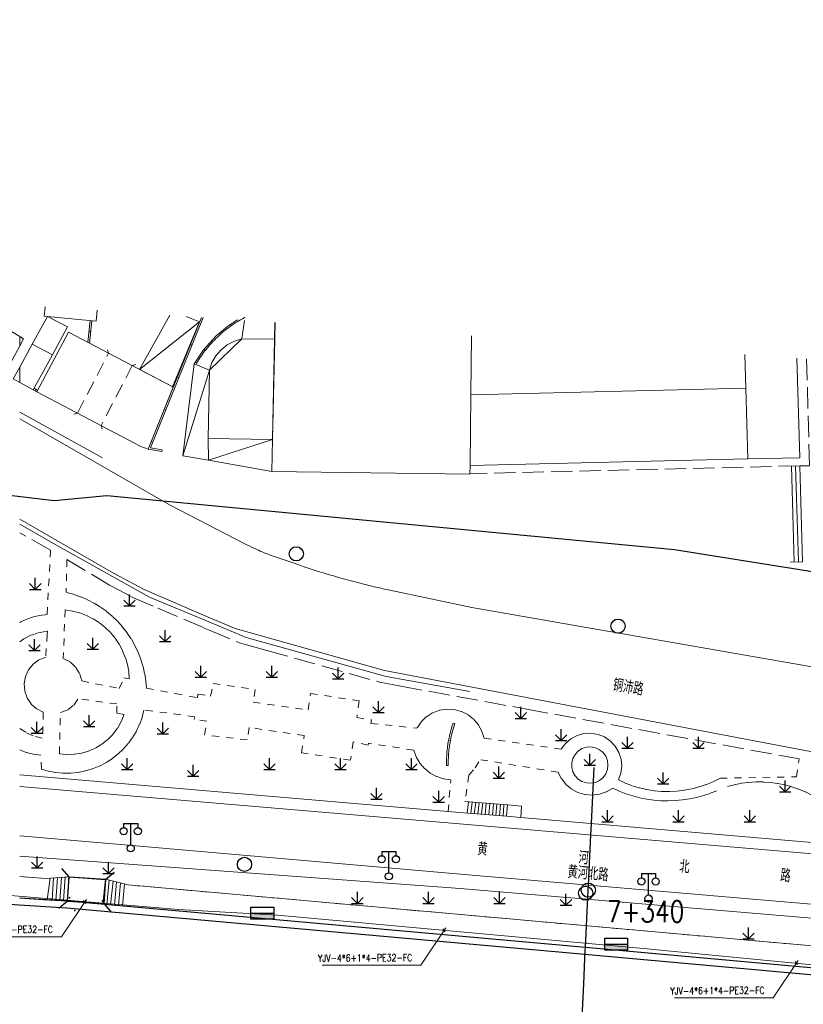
# Model space of a CAD drawing. Extents: x 39508475 to 39522402, y 3783947 to 3795549.
# Tile 140 of 256: x 39516250 to 39516360, y 3794000 to 3794138. Entities that reach past the tile are written whole.
import ezdxf
from ezdxf.enums import TextEntityAlignment as Align

# ---------------------------------------------------------------- set-up
doc = ezdxf.new("R2010")
doc.units = 0
doc.header["$PDSIZE"] = 0.2
for name, pattern in [('X0', [4, 3, -1]), ('X5', [3, 2, -1]), ('X6', [2, 1, -1])]:
    doc.linetypes.add(name, pattern=pattern)
doc.layers.get('0').update_dxf_attribs({"linetype": 'CONTINUOUS'})
doc.layers.add('ASSIST', color=7, linetype='CONTINUOUS', plot=False)
for name, color, linetype in [('DLSS', 4, 'CONTINUOUS'), ('JCDL_DMX_F', 30, 'CONTINUOUS'), ('JCDL_JMDD_F', 231, 'CONTINUOUS'), ('JCDL_JMDX_F', 231, 'CONTINUOUS'), ('JCDL_JT_ZJ', 100, 'CONTINUOUS'), ('JCDL_JTD_F', 100, 'CONTINUOUS'), ('JMD', 6, 'CONTINUOUS'), ('SXSS', 5, 'CONTINUOUS'), ('ZBTZ', 3, 'CONTINUOUS'), ('zdh', 7, 'CONTINUOUS'), ('拆迁面积', 10, 'CONTINUOUS'), ('断面线', 2, 'CONTINUOUS')]:
    doc.layers.add(name, color=color, linetype=linetype)
for name, color, linetype, lineweight in [('JCDL_JMDX', 1, 'CONTINUOUS', 0), ('JCDL_ZBX', 3, 'CONTINUOUS', 0), ('JCDL_ZBX_F', 7, 'CONTINUOUS', 0), ('TEXTL_ZJ', 7, 'CONTINUOUS', 0), ('道路照明-管道', 40, 'CONTINUOUS', 18)]:
    doc.layers.add(name, color=color, linetype=linetype, lineweight=lineweight)
doc.styles.add('HZ', font='rs', dxfattribs={"width": 0.8, "bigfont": 'hztxt'})
doc.linetypes.add('FENCELINE2', pattern='A,6.35,-2.54,[132,ltypeshp.shx,S=2.54,R=0,X=-2.54,Y=0],-2.54,25.4', length=36.83)
doc.linetypes.add('X35', pattern='A,2,[150,AAA.SHX,S=1,R=0,X=0,Y=1],2,[177,AAA.SHX,S=1,R=0,X=0,Y=0.8],1e-09', length=4)
doc.linetypes.add('X49', pattern='A,0,[5,symbolt.shx,S=1,R=0,X=0,Y=0],-10', length=10)
doc.linetypes.add('X67', pattern='A,1,[150,symbolx.shx,S=1,R=0,X=0,Y=1],2,[153,symbolx.shx,S=1,R=0,X=0,Y=0.8],2,[145,symbolx.shx,S=1,R=0,X=0,Y=0],0,[150,symbolx.shx,S=1,R=0,X=0,Y=1],2,[153,symbolx.shx,S=1,R=0,X=0,Y=0.8],2,[150,symbolx.shx,S=1,R=0,X=0,Y=1],0.5,-0.5,[146,symbolx.shx,S=1,R=0,X=0,Y=0],-0.5,0.5,[153,symbolx.shx,S=1,R=0,X=0,Y=0.8],1', length=12)
doc.linetypes.add('ZIGZAG', pattern='A,0.00254,-5.08,[131,ltypeshp.shx,S=5.08,R=0,X=-5.08,Y=0],-10.16,[131,ltypeshp.shx,S=5.08,R=180,X=5.08,Y=0],-5.08', length=20.32254)

# ---------------------------------------------------------------- blocks, each defined once
blk = doc.blocks.new('5820000')
at = {"color": 0, "linetype": 'Continuous'}
blk.add_circle((0, 0), 1, dxfattribs=at)
blk = doc.blocks.new('9530003')
at = {"color": 0}
for p, q in [((0, 0), (0, 1.6)), ((-0.8, 0), (0.8, 0))]:
    blk.add_line(p, q, dxfattribs=at)
at = {"color": 0, "linetype": 'Continuous'}
for points in [[(0, 0), (-0.8, 0.8)], [(0, 0), (0.8, 0.8)]]:
    blk.add_lwpolyline(points, dxfattribs=at)
blk = doc.blocks.new('3521000')
at = {"color": 0}
for p, q in [((-1, 3.5), (1, 3.5)), ((0, 0.5), (0, 3.5))]:
    blk.add_line(p, q, dxfattribs=at)
at = {"color": 0, "linetype": 'Continuous', "flags": 128}
for points in [[(-1, 3.5), (-1, 2.9)], [(1, 3.5), (1, 2.9)]]:
    blk.add_lwpolyline(points, dxfattribs=at)
at = {"color": 0}
for centre in [(-1, 2.4), (1, 2.4), (0, 0)]:
    blk.add_circle(centre, 0.5, dxfattribs=at)
blk = doc.blocks.new('控制箱')
at = {"layer": '拆迁面积', "ltscale": 0.1}
blk.add_hatch(color=3, dxfattribs=at).paths.add_polyline_path([(39516847.8, 3790949.3), (39516847.8, 3790957.8), (39516815.7, 3790957.8), (39516815.7, 3790949.3)])
at = {"layer": '拆迁面积', "color": 3, "ltscale": 0.1}
blk.add_line((39516815.7, 3790957.8), (39516847.8, 3790957.8), dxfattribs=at)
blk.add_lwpolyline([(39516815.7, 3790966.3), (39516847.8, 3790966.3), (39516847.8, 3790949.3), (39516815.7, 3790949.3)], close=True, dxfattribs=at)

msp = doc.modelspace()

# ---------------------------------------------------------------- linework, layer by layer
at = {"linetype": 'Continuous', "flags": 128}
msp.add_lwpolyline([(39515581.71128, 3794138.44725), (39515608.5633, 3794132.0541), (39515624.18878, 3794132.70418), (39515663.58201, 3794124.34494), (39515740.33168, 3794111.60509), (39515847.91239, 3794096.93081), (39515860.36815, 3794099.11886), (39515941.3925, 3794093.73628), (39516021.36458, 3794088.37021), (39516061.28266, 3794085.73434), (39516141.43614, 3794080.4954), (39516181.64563, 3794077.73229), (39516221.74983, 3794074.77025), (39516254.8323, 3794070.85415), (39516262.23812, 3794071.55435), (39516342.04453, 3794063.96939), (39516394.30789, 3794055.60703)], dxfattribs=at)
at = {"layer": 'ASSIST', "linetype": 'Continuous', "flags": 128}
msp.add_lwpolyline([(39516256.718, 3794014.518), (39516256.95599, 3794017.908), (39516262.05091, 3794017.55031), (39516261.81292, 3794014.16031)], close=True, dxfattribs=at)
at = {"layer": 'DLSS', "linetype": 'Continuous'}
for p, q in [((39516256.95599, 3794017.908), (39516255.90663, 3794019.11583)), ((39516262.05091, 3794017.55031), (39516263.25874, 3794018.59967)), ((39516256.95599, 3794017.908), (39516262.05091, 3794017.55031)), ((39516256.718, 3794014.518), (39516255.51017, 3794013.46864)), ((39516256.718, 3794014.518), (39516261.81292, 3794014.16031)), ((39516261.81292, 3794014.16031), (39516262.86228, 3794012.95248))]:
    msp.add_line(p, q, dxfattribs=at)
at = {"layer": 'DLSS', "linetype": 'X5'}
for p, q in [((39516256.718, 3794014.518), (39516256.95599, 3794017.908)), ((39516262.05091, 3794017.55031), (39516261.81292, 3794014.16031))]:
    msp.add_line(p, q, dxfattribs=at)
at = {"layer": 'DLSS', "linetype": 'Continuous', "lineweight": 20}
for points in [[(39516250, 3794082.32079), (39516271.05901, 3794070.236), (39516280.376, 3794065.426), (39516280.76536, 3794065.21046), (39516281.15759, 3794065.00017), (39516281.5524, 3794064.79477), (39516281.94972, 3794064.59428), (39516282.34951, 3794064.39874), (39516282.75169, 3794064.20818), (39516283.1562, 3794064.02262), (39516283.56299, 3794063.8421), (39516283.80298, 3794063.73892), (39516283.97198, 3794063.66664), (39516284.38313, 3794063.49627), (39516284.79635, 3794063.33102), (39516285.2116, 3794063.17091), (39516285.6288, 3794063.01597), (39516286.04789, 3794062.86622), (39516286.46881, 3794062.72168), (39516286.89149, 3794062.58237), (39516287.31586, 3794062.44832), (39516287.742, 3794062.32), (39516288.44063, 3794062.06646), (39516289.14122, 3794061.81842), (39516289.84359, 3794061.57545), (39516290.5477, 3794061.33758), (39516291.25352, 3794061.10481), (39516291.96101, 3794060.87716), (39516292.67012, 3794060.65463), (39516293.38083, 3794060.43725), (39516293.93201, 3794060.273), (39516294.09309, 3794060.22503), (39516294.80687, 3794060.01796), (39516295.52213, 3794059.81607), (39516296.23884, 3794059.61936), (39516296.95695, 3794059.42785), (39516297.67643, 3794059.24155), (39516298.39724, 3794059.06046), (39516299.11934, 3794058.88459), (39516299.8427, 3794058.71396), (39516300.56727, 3794058.54857), (39516301.29302, 3794058.38844), (39516302.02, 3794058.234), (39516313.574, 3794055.781), (39516361.927, 3794047.361)], [(39516276.50348, 3794054.44827), (39516267.51701, 3794058.312), (39516263.2, 3794060.622), (39516250, 3794068.22446)], [(39516395.67201, 3794028.98), (39516301.29101, 3794046.953), (39516280.27201, 3794052.828), (39516276.50348, 3794054.44827)], [(39516250, 3794030.61112), (39516397.325, 3794018.13001)], [(39516401.886, 3794010.61801), (39516314.138, 3794018.10201), (39516264.73899, 3794022.413), (39516250, 3794023.67022)]]:
    msp.add_lwpolyline(points, dxfattribs=at)
at = {"layer": 'DLSS', "linetype": 'X6', "lineweight": 0}
for points in [[(39516254.32399, 3794063.85499), (39516253.866, 3794054.802), (39516253.59381, 3794054.77838), (39516253.09313, 3794054.71497), (39516252.74561, 3794054.65646), (39516252.59626, 3794054.62656), (39516252.08386, 3794054.50829), (39516251.64896, 3794054.38466), (39516251.14142, 3794054.21213), (39516250.67252, 3794054.0255), (39516250.18023, 3794053.79965), (39516250, 3794053.70877)], [(39516256.63799, 3794062.53201), (39516256.53899, 3794057.933)], [(39516267.81801, 3794044.434), (39516267.72981, 3794045.47919), (39516267.56666, 3794046.51533), (39516267.32942, 3794047.53706), (39516267.01931, 3794048.53908), (39516266.63794, 3794049.5162), (39516266.18728, 3794050.46336), (39516265.66967, 3794051.37565), (39516265.08778, 3794052.24836), (39516264.44464, 3794053.07696), (39516263.74357, 3794053.85715), (39516262.9882, 3794054.58491), (39516262.18244, 3794055.25645), (39516261.33048, 3794055.8683), (39516260.43672, 3794056.41729), (39516259.50578, 3794056.90059), (39516258.5425, 3794057.31567), (39516257.55186, 3794057.66041), (39516256.53899, 3794057.933)], [(39516256.379, 3794055.453), (39516256.13001, 3794048.626)], [(39516265.40161, 3794045.74586), (39516265.32097, 3794046.77651), (39516265.13458, 3794047.79337), (39516264.84443, 3794048.78562), (39516264.45361, 3794049.7427), (39516263.96628, 3794050.65443), (39516263.38762, 3794051.51111), (39516262.72379, 3794052.30362), (39516261.98186, 3794053.02353), (39516261.1697, 3794053.66318), (39516260.29598, 3794054.21577), (39516259.36998, 3794054.67541), (39516258.40156, 3794055.03721), (39516257.40102, 3794055.29733), (39516256.379, 3794055.453)], [(39516250, 3794050.98647), (39516250.59872, 3794051.38726), (39516251.02855, 3794051.62732), (39516251.47288, 3794051.83932), (39516251.93011, 3794052.02188), (39516252.39814, 3794052.17462), (39516252.87511, 3794052.29661), (39516253.35896, 3794052.38753), (39516253.84772, 3794052.44659), (39516253.89138, 3794052.44659), (39516253.86608, 3794052.00699), (39516253.658, 3794048.813)], [(39516253.658, 3794048.813), (39516252.70245, 3794048.42977), (39516251.87404, 3794047.81847), (39516251.22606, 3794047.01843), (39516250.80019, 3794046.0811), (39516250.62382, 3794045.06678), (39516250.7083, 3794044.04072), (39516251.0482, 3794043.0689), (39516251.62164, 3794042.21386), (39516252.39176, 3794041.53057), (39516253.30899, 3794041.06301)], [(39516258.71606, 3794045.46977), (39516258.42368, 3794046.49828), (39516257.86484, 3794047.40988), (39516257.08093, 3794048.13707), (39516256.13001, 3794048.626)], [(39516258.71606, 3794045.46977), (39516263.99499, 3794044.4), (39516264.6367, 3794045.90198), (39516265.40161, 3794045.74586)], [(39516271.85472, 3794043.6886), (39516274.99899, 3794043.108), (39516275.0632, 3794043.59766), (39516276.83032, 3794043.34626), (39516277.204, 3794045.112), (39516283.10401, 3794044.25901), (39516282.82699, 3794042.46599), (39516290.544, 3794041.38601), (39516290.865, 3794043.712), (39516297.71701, 3794042.679), (39516297.387, 3794040.31701), (39516299.45203, 3794039.97725), (39516299.374, 3794039.503), (39516305.83401, 3794038.83762)], [(39516267.81801, 3794044.434), (39516271.85472, 3794043.6886)], [(39516255.71501, 3794041.037), (39516256.74772, 3794041.39335), (39516257.61176, 3794042.06186), (39516258.21601, 3794042.972)], [(39516264.68106, 3794040.76779), (39516263.675, 3794040.94), (39516263.66799, 3794042.22901), (39516258.21601, 3794042.972)], [(39516253.053, 3794033.04801), (39516254.06008, 3794032.76722), (39516255.08904, 3794032.58199), (39516256.13082, 3794032.49394), (39516257.17627, 3794032.50383), (39516258.21619, 3794032.6116), (39516259.24146, 3794032.81628), (39516260.24305, 3794033.11608), (39516261.21216, 3794033.50837), (39516262.14027, 3794033.98969), (39516263.01922, 3794034.55582), (39516263.84129, 3794035.20177), (39516264.59926, 3794035.92188), (39516265.28645, 3794036.70981), (39516265.89683, 3794037.55863), (39516266.42504, 3794038.46088), (39516266.86642, 3794039.40864), (39516267.2171, 3794040.39356), (39516267.47401, 3794041.407)], [(39516253.30899, 3794041.06301), (39516253.238, 3794037.38801)], [(39516255.593, 3794035.241), (39516255.71501, 3794041.037)], [(39516255.593, 3794035.241), (39516256.64054, 3794035.13577), (39516257.69291, 3794035.16649), (39516258.73253, 3794035.33265), (39516259.74206, 3794035.63147), (39516260.70462, 3794036.05796), (39516261.60416, 3794036.605), (39516262.42565, 3794037.26346), (39516263.15539, 3794038.02235), (39516263.78118, 3794038.86899), (39516264.29258, 3794039.78926), (39516264.68106, 3794040.76779)], [(39516270.67721, 3794040.96325), (39516267.47401, 3794041.407)], [(39516305.385, 3794035.736), (39516299.037, 3794036.718), (39516298.97999, 3794036.458), (39516296.858, 3794036.892), (39516296.495, 3794034.32799), (39516289.628, 3794035.357), (39516289.98601, 3794037.776), (39516282.269, 3794038.931), (39516281.98801, 3794037.165), (39516275.965, 3794037.89799), (39516276.31099, 3794039.79001), (39516274.542, 3794040.041), (39516274.613, 3794040.41801), (39516270.67721, 3794040.96325)], [(39516315.277, 3794037.4), (39516314.97664, 3794038.39149), (39516314.48106, 3794039.30126), (39516313.81093, 3794040.09132), (39516312.99423, 3794040.72872), (39516312.06503, 3794041.18684), (39516311.06213, 3794041.44656), (39516310.02737, 3794041.49705), (39516309.00394, 3794041.33621), (39516308.03456, 3794040.97073), (39516307.15968, 3794040.41588), (39516306.41582, 3794039.69481), (39516305.83401, 3794038.83762)], [(39516250, 3794038.76896), (39516250.97673, 3794038.16922), (39516252.2023, 3794037.64061), (39516253.238, 3794037.38801)], [(39516334.163, 3794031.546), (39516334.50357, 3794032.48613), (39516334.63138, 3794033.47784), (39516334.54027, 3794034.4736), (39516334.23463, 3794035.42566), (39516333.72911, 3794036.28838), (39516333.04794, 3794037.0204), (39516332.22379, 3794037.58661), (39516331.29615, 3794037.95988), (39516330.30952, 3794038.12231), (39516329.31118, 3794038.06612), (39516328.349, 3794037.79399), (39516327.46912, 3794037.31897), (39516326.71372, 3794036.66383), (39516326.119, 3794035.86)], [(39516315.277, 3794037.4), (39516326.119, 3794035.86)], [(39516250, 3794035.7957), (39516250.96205, 3794035.41692), (39516251.96203, 3794035.15413), (39516252.98601, 3794035.011)], [(39516253.053, 3794033.04801), (39516252.98601, 3794035.011)], [(39516305.385, 3794035.736), (39516305.7428, 3794034.78433), (39516306.2636, 3794033.91112), (39516306.9309, 3794033.14404), (39516307.72359, 3794032.50736), (39516308.61656, 3794032.02125), (39516309.58155, 3794031.70108), (39516310.58801, 3794031.557)], [(39516313.1206, 3794032.23921), (39516314.03682, 3794033.23987), (39516314.737, 3794034.402)], [(39516325.678, 3794032.64401), (39516314.737, 3794034.402)], [(39516348.475, 3794031.79699), (39516359.181, 3794031.978), (39516359.566, 3794034.51)], [(39516313.1206, 3794032.23921), (39516312.59, 3794028.516)], [(39516325.678, 3794032.64401), (39516326.14365, 3794031.72769), (39516326.78499, 3794030.92447), (39516327.57551, 3794030.26755), (39516328.48256, 3794029.78408), (39516329.46863, 3794029.49403), (39516330.49299, 3794029.4094), (39516331.51329, 3794029.53367), (39516332.48739, 3794029.86173), (39516333.37501, 3794030.37999)], [(39516310.23258, 3794027.10109), (39516310.58801, 3794031.557)], [(39516334.163, 3794031.546), (39516335.12968, 3794031.10491), (39516336.1243, 3794030.73108), (39516337.1422, 3794030.42626), (39516338.17859, 3794030.19188), (39516339.2286, 3794030.02905), (39516340.28729, 3794029.93853), (39516341.3497, 3794029.92074), (39516342.41083, 3794029.97577), (39516343.4657, 3794030.10336), (39516344.50936, 3794030.30291), (39516345.53689, 3794030.57348), (39516346.54347, 3794030.91381), (39516347.52438, 3794031.32228), (39516348.475, 3794031.79699)], [(39516366.093, 3794025.60034), (39516365.41228, 3794026.36173), (39516364.68391, 3794027.07767), (39516363.91092, 3794027.74519), (39516363.09652, 3794028.36151), (39516362.2441, 3794028.92407), (39516361.3572, 3794029.43054), (39516360.43951, 3794029.8788), (39516359.49484, 3794030.26699), (39516358.52712, 3794030.5935), (39516357.54037, 3794030.85697), (39516356.53869, 3794031.05631), (39516355.52624, 3794031.19069), (39516354.50725, 3794031.25955), (39516353.48593, 3794031.2626), (39516352.46654, 3794031.19983), (39516351.45331, 3794031.07151), (39516350.45046, 3794030.87816), (39516349.46215, 3794030.62059)], [(39516333.37501, 3794030.37999), (39516334.29113, 3794029.96431), (39516335.22963, 3794029.60198), (39516336.18741, 3794029.2942), (39516337.1613, 3794029.04199), (39516338.14808, 3794028.84618), (39516339.14448, 3794028.70743), (39516340.14721, 3794028.62619), (39516341.15295, 3794028.60272), (39516342.15838, 3794028.63712), (39516343.16017, 3794028.72926), (39516344.15501, 3794028.87883), (39516345.1396, 3794029.08535), (39516346.11069, 3794029.34813), (39516347.06507, 3794029.6663), (39516347.99958, 3794030.03881)], [(39516250, 3794017.96588), (39516253.679, 3794017.69599)], [(39516265.25699, 3794016.793), (39516266.50568, 3794016.68157), (39516273.49834, 3794016.0576), (39516288.4826, 3794014.72051), (39516305.46477, 3794013.20514), (39516353.41441, 3794008.92645), (39516387.129, 3794005.918)]]:
    msp.add_lwpolyline(points, dxfattribs=at)
at = {"layer": 'JCDL_DMX_F', "color": 3, "linetype": 'X35', "lineweight": 0}
for points in [[(39516312.393, 3794026.916), (39516250, 3794032.2613)], [(39516399.04091, 3794019.51026), (39516320.428, 3794026.258)], [(39516250, 3794020.83669), (39516311.91, 3794016.279), (39516390.7624, 3794009.64527)], [(39516250, 3794017.96588), (39516253.679, 3794017.69599)], [(39516265.25699, 3794016.793), (39516387.129, 3794005.918)]]:
    msp.add_lwpolyline(points, dxfattribs=at)
at = {"layer": 'JCDL_JMDX', "color": 6, "linetype": 'Continuous', "lineweight": 0}
for points in [[(39516259.83494, 3794092.95522), (39516260.15882, 3794096.12615)], [(39516266.85051, 3794089.26645), (39516275.25603, 3794095.96448)], [(39516270.02651, 3794077.96637), (39516268.38842, 3794078.23917), (39516275.79709, 3794096.56942)], [(39516280.62464, 3794096.23848), (39516279.43461, 3794095.50961), (39516277.60879, 3794093.99194), (39516275.82597, 3794092.01528), (39516274.507, 3794090.04601)], [(39516276.671, 3794089.168), (39516272.95199, 3794077.10401)], [(39516251.91099, 3794086.395), (39516252.40705, 3794086.1039)], [(39516276.561, 3794076.51), (39516285.54474, 3794079.41895)], [(39516358.48043, 3794075.68328), (39516358.85941, 3794062.19094)], [(39516359.0802, 3794075.70013), (39516359.45917, 3794062.20778)], [(39516310.946, 3794039.553), (39516310.85564, 3794039.29125), (39516310.76999, 3794039.02791), (39516310.68873, 3794038.76318), (39516310.61187, 3794038.49714), (39516310.53944, 3794038.22987), (39516310.47145, 3794037.96143), (39516310.40793, 3794037.6919), (39516310.34888, 3794037.42135), (39516310.29434, 3794037.14986), (39516310.2443, 3794036.8775), (39516310.19879, 3794036.60435), (39516310.17812, 3794036.46743), (39516310.15783, 3794036.33048), (39516310.12141, 3794036.05597), (39516310.08955, 3794035.78089), (39516310.06226, 3794035.50532), (39516310.03954, 3794035.22934), (39516310.02141, 3794034.95301), (39516310.00786, 3794034.67643), (39516309.99891, 3794034.39966), (39516309.99455, 3794034.12277), (39516309.99479, 3794033.84586), (39516310, 3794033.56899)], [(39516313.09454, 3794028.47468), (39516312.89766, 3794026.87575)], [(39516313.59908, 3794028.43336), (39516313.40233, 3794026.8355)], [(39516314.10361, 3794028.39205), (39516313.907, 3794026.79525)], [(39516314.60815, 3794028.35073), (39516314.41166, 3794026.755)], [(39516315.08559, 3794028.31163), (39516315.03125, 3794027.64808)], [(39516315.58471, 3794028.27076), (39516315.45377, 3794026.67189)], [(39516316.08383, 3794028.22988), (39516315.95297, 3794026.63207)], [(39516316.58295, 3794028.18901), (39516316.45218, 3794026.59226)], [(39516317.08206, 3794028.14813), (39516316.95138, 3794026.55245)], [(39516317.58118, 3794028.10726), (39516317.45059, 3794026.51263)], [(39516318.0803, 3794028.06639), (39516317.94979, 3794026.47282)], [(39516315.03125, 3794027.64808), (39516314.91633, 3794026.71475)], [(39516253.85549, 3794014.68049), (39516254.26081, 3794017.73364)], [(39516254.55189, 3794014.64096), (39516254.77133, 3794017.76666)], [(39516255.09342, 3794014.61022), (39516255.31749, 3794017.802)], [(39516255.63494, 3794014.57948), (39516255.86366, 3794017.83733)], [(39516256.17647, 3794014.54874), (39516256.40983, 3794017.87267)], [(39516262.58699, 3794017.44883), (39516262.23482, 3794014.02659)], [(39516263.12099, 3794017.31766), (39516262.77765, 3794013.98118)], [(39516263.6307, 3794017.19246), (39516263.3415, 3794013.934)], [(39516264.1728, 3794017.05931), (39516263.89133, 3794013.888)], [(39516264.71489, 3794016.92615), (39516264.44116, 3794013.842)]]:
    msp.add_lwpolyline(points, dxfattribs=at)
at = {"layer": 'JCDL_JMDX', "color": 6, "linetype": 'X0', "lineweight": 0}
for points in [[(39516281.249, 3794093.583), (39516280.1782, 3794093.26129), (39516279.18752, 3794092.74297), (39516278.31266, 3794092.04673), (39516277.58519, 3794091.19769), (39516277.03131, 3794090.22644), (39516276.671, 3794089.168)], [(39516360.61634, 3794090.75475), (39516361.0187, 3794075.70742), (39516359.67996, 3794075.71697)], [(39516359.67996, 3794075.71697), (39516313.29874, 3794074.60463)]]:
    msp.add_lwpolyline(points, dxfattribs=at)
at = {"layer": 'JCDL_JMDX', "color": 6, "linetype": 'X5', "lineweight": 0}
for points in [[(39516257.62996, 3794082.95673), (39516258.10686, 3794083.10695), (39516262.50556, 3794091.55102), (39516262.35534, 3794092.02792)], [(39516266.30788, 3794089.96897), (39516265.83098, 3794089.81875), (39516261.43227, 3794081.37468), (39516261.58249, 3794080.89778)]]:
    msp.add_lwpolyline(points, dxfattribs=at)
at = {"layer": 'JCDL_JMDX', "color": 6, "linetype": 'X67', "lineweight": 0}
msp.add_lwpolyline([(39516250, 3794014.94629), (39516253.28299, 3794014.71299), (39516256.718, 3794014.518), (39516259.15693, 3794014.29931)], dxfattribs=at)
at = {"layer": 'JCDL_JMDX_F', "linetype": 'Continuous', "lineweight": 0}
for points in [[(39516259.59644, 3794093.08062), (39516259.90999, 3794096.15038)], [(39516269.98544, 3794077.71977), (39516268.0398, 3794078.04378), (39516275.53472, 3794096.58741)], [(39516281.66598, 3794096.59813), (39516281.56275, 3794096.5443), (39516281.30627, 3794096.40451), (39516281.05204, 3794096.26032), (39516280.80027, 3794096.11186), (39516280.55106, 3794095.95917), (39516280.30446, 3794095.80229), (39516280.06054, 3794095.64126), (39516279.81938, 3794095.47614), (39516279.58104, 3794095.30697), (39516279.34559, 3794095.1338), (39516279.1131, 3794094.95667), (39516278.88364, 3794094.77564), (39516278.65727, 3794094.59076), (39516278.43405, 3794094.40209), (39516278.21405, 3794094.20967), (39516277.99734, 3794094.01356), (39516277.7858, 3794093.81528), (39516277.57389, 3794093.6104), (39516277.3675, 3794093.40367), (39516277.16452, 3794093.19338), (39516276.96512, 3794092.97968), (39516276.76936, 3794092.76265), (39516276.57729, 3794092.54235), (39516276.38897, 3794092.31883), (39516276.20446, 3794092.09216), (39516276.0238, 3794091.86241), (39516275.84704, 3794091.62964), (39516275.67425, 3794091.39391), (39516275.50546, 3794091.15531), (39516275.34072, 3794090.91388), (39516275.18009, 3794090.6697), (39516275.0236, 3794090.42285), (39516274.8714, 3794090.17354), (39516274.74109, 3794089.95103)], [(39516259.99688, 3794094.54068), (39516259.74817, 3794094.56609)], [(39516279.572, 3794095.60713), (39516279.7167, 3794095.40326)], [(39516274.21981, 3794092.66697), (39516273.98803, 3794092.76066)], [(39516275.9051, 3794092.11592), (39516276.10163, 3794091.96139)], [(39516272.38086, 3794088.1171), (39516272.14907, 3794088.21079)], [(39516252.03077, 3794086.61458), (39516252.52352, 3794086.32542)], [(39516252.15902, 3794086.24945), (39516252.28555, 3794086.46506)], [(39516270.5419, 3794083.56723), (39516270.31012, 3794083.66092)], [(39516268.70295, 3794079.01736), (39516268.47116, 3794079.11104)], [(39516270.02651, 3794077.96637), (39516269.98544, 3794077.71977)], [(39516359.67996, 3794075.71697), (39516357.93065, 3794075.66784)], [(39516359.67996, 3794075.71697), (39516360.05893, 3794062.22463)], [(39516360.05893, 3794062.22463), (39516358.30962, 3794062.17549)], [(39516311.18231, 3794039.47142), (39516311.09268, 3794039.21179), (39516311.00838, 3794038.95256), (39516310.92833, 3794038.6918), (39516310.85263, 3794038.42975), (39516310.78128, 3794038.16648), (39516310.71431, 3794037.90206), (39516310.65174, 3794037.63657), (39516310.59358, 3794037.37007), (39516310.53985, 3794037.10265), (39516310.49056, 3794036.83437), (39516310.44571, 3794036.56514), (39516310.42537, 3794036.43044), (39516310.4054, 3794036.29571), (39516310.36951, 3794036.02514), (39516310.33813, 3794035.75419), (39516310.31124, 3794035.48275), (39516310.28887, 3794035.2109), (39516310.27101, 3794034.93871), (39516310.25767, 3794034.66627), (39516310.24885, 3794034.39365), (39516310.24455, 3794034.12091), (39516310.24478, 3794033.84832), (39516310.24996, 3794033.5737), (39516310, 3794033.56899)], [(39516311.18231, 3794039.47142), (39516310.946, 3794039.553)], [(39516310.29294, 3794037.14223), (39516310.53882, 3794037.09706)], [(39516312.59, 3794028.516), (39516318.57942, 3794028.02551)], [(39516318.57942, 3794028.02551), (39516318.449, 3794026.433)], [(39516318.57942, 3794028.02551), (39516320.55947, 3794027.86337)], [(39516312.393, 3794026.916), (39516318.449, 3794026.433)], [(39516320.55947, 3794027.86337), (39516320.428, 3794026.258)], [(39516320.428, 3794026.258), (39516318.449, 3794026.433)], [(39516253.679, 3794017.69599), (39516256.95599, 3794017.908)], [(39516256.718, 3794014.518), (39516256.95599, 3794017.908)], [(39516256.95599, 3794017.908), (39516260.61437, 3794017.67258)], [(39516260.61437, 3794017.67258), (39516262.053, 3794017.57999)], [(39516262.053, 3794017.57999), (39516261.692, 3794014.07201)], [(39516265.25699, 3794016.793), (39516262.053, 3794017.57999)], [(39516253.28299, 3794014.71299), (39516256.718, 3794014.518)], [(39516259.15693, 3794014.29931), (39516256.718, 3794014.518)], [(39516261.692, 3794014.07201), (39516259.15693, 3794014.29931)], [(39516264.991, 3794013.796), (39516261.692, 3794014.07201)]]:
    msp.add_lwpolyline(points, dxfattribs=at)
at = {"layer": 'JCDL_ZBX', "color": 114, "linetype": 'X49', "lineweight": 0, "true_color": 0x009944}
for points in [[(39516250, 3794083.25764), (39516261.64878, 3794076.82598)], [(39516250, 3794067.51538), (39516255.09252, 3794064.63029), (39516268.24152, 3794057.23664), (39516276.26647, 3794053.89971)], [(39516276.26647, 3794053.89971), (39516281.85065, 3794051.57771), (39516301.53, 3794046.1144), (39516313.26856, 3794044.00582)]]:
    msp.add_lwpolyline(points, dxfattribs=at)
at = {"layer": 'JCDL_ZBX', "color": 114, "linetype": 'Continuous', "lineweight": 0, "true_color": 0x009944}
msp.add_lwpolyline([(39516332.69756, 3794033.6422), (39516332.61708, 3794034.27928), (39516332.38069, 3794034.87632), (39516332.00325, 3794035.39582), (39516331.50847, 3794035.80513), (39516330.92745, 3794036.07854), (39516330.29669, 3794036.19887), (39516329.65581, 3794036.15855), (39516329.04511, 3794035.96012), (39516328.50293, 3794035.61604), (39516328.06336, 3794035.14794), (39516327.754, 3794034.58523), (39516327.59431, 3794033.96327), (39516327.59431, 3794033.32113), (39516327.754, 3794032.69917), (39516328.06336, 3794032.13646), (39516328.50293, 3794031.66836), (39516329.04511, 3794031.32428), (39516329.65581, 3794031.12585), (39516330.29669, 3794031.08553), (39516330.92745, 3794031.20586), (39516331.50847, 3794031.47927), (39516332.00325, 3794031.88858), (39516332.38069, 3794032.40808), (39516332.61708, 3794033.00513), (39516332.69756, 3794033.6422)], dxfattribs=at)
at = {"layer": 'JCDL_ZBX_F', "color": 114, "linetype": 'X0', "lineweight": 0, "true_color": 0x009944}
for points in [[(39516254.32399, 3794063.85499), (39516250, 3794066.31569)], [(39516256.63799, 3794062.53201), (39516262.64583, 3794058.93952), (39516263.96017, 3794058.21794), (39516265.2905, 3794057.52494), (39516265.993, 3794057.159), (39516269.40422, 3794055.70571), (39516275.85869, 3794052.95589)], [(39516275.85869, 3794052.95589), (39516276.76413, 3794052.57015), (39516280.44409, 3794051.00237), (39516280.9119, 3794050.82861), (39516281.87466, 3794050.55827), (39516284.76296, 3794049.74725), (39516296.31613, 3794046.50315), (39516300.64857, 3794045.28661), (39516303.59502, 3794044.72719), (39516321.30241, 3794041.49481), (39516359.566, 3794034.51)]]:
    msp.add_lwpolyline(points, dxfattribs=at)
at = {"layer": 'JMD', "color": 6, "linetype": 'Continuous', "lineweight": 0}
for points in [[(39516250, 3794092.59987), (39516248.37699, 3794089.564), (39516239.85499, 3794094.665), (39516242.1998, 3794098.58236), (39516250, 3794093.91344), (39516250, 3794092.59987)], [(39516260.89383, 3794097.59109), (39516260.75599, 3794096.06799), (39516253.89761, 3794096.73585), (39516253.45635, 3794096.77882), (39516253.58424, 3794098.09219)], [(39516254.60145, 3794091.32749), (39516251.76198, 3794092.82048), (39516253.89761, 3794096.73585), (39516256.73822, 3794095.24489), (39516254.60145, 3794091.32749)], [(39516275.25603, 3794095.96448), (39516271.47806, 3794086.83621), (39516271.452, 3794086.847), (39516266.85051, 3794089.26645), (39516271.11293, 3794096.89054)], [(39516273.39678, 3794096.73397), (39516275.25603, 3794095.96448)], [(39516285.8377, 3794093.50477), (39516281.249, 3794093.583), (39516281.60693, 3794096.17114)], [(39516313.53088, 3794093.98263), (39516313.43159, 3794085.69377), (39516313.31243, 3794075.74684), (39516313.29799, 3794074.542), (39516285.451, 3794074.912), (39516285.54474, 3794079.41895), (39516285.85017, 3794093.50456), (39516285.89063, 3794095.87747)], [(39516285.88706, 3794095.87772), (39516285.8377, 3794093.50477)], [(39516256.83799, 3794094.531), (39516271.452, 3794086.847), (39516271.57423, 3794086.78852), (39516268.0398, 3794078.04378), (39516267.02106, 3794078.4199), (39516252.40705, 3794086.1039), (39516256.83799, 3794094.531)], [(39516250.53201, 3794093.59499), (39516250, 3794092.59987), (39516250, 3794093.91344), (39516250.53201, 3794093.59499)], [(39516276.671, 3794089.168), (39516281.249, 3794093.583), (39516285.8377, 3794093.50477), (39516285.54474, 3794079.41895), (39516276.507, 3794079.549), (39516276.671, 3794089.168)], [(39516254.60145, 3794091.32749), (39516251.91099, 3794086.395), (39516250, 3794087.43736), (39516250, 3794089.59017), (39516251.76198, 3794092.82048), (39516254.60145, 3794091.32749)], [(39516352.35195, 3794076.68311), (39516352.07284, 3794086.62049), (39516351.94002, 3794091.34954)], [(39516359.25495, 3794090.84808), (39516359.64857, 3794076.83442), (39516352.35195, 3794076.68311)], [(39516250, 3794089.59017), (39516250, 3794087.43736), (39516249.095, 3794087.931), (39516250, 3794089.59017)], [(39516276.507, 3794079.549), (39516276.561, 3794076.51), (39516272.95199, 3794077.10401), (39516274.507, 3794090.04601), (39516276.671, 3794089.168), (39516276.507, 3794079.549)], [(39516313.31243, 3794075.74684), (39516313.43159, 3794085.69377), (39516352.07284, 3794086.62049), (39516352.35195, 3794076.68311), (39516313.31243, 3794075.74684)], [(39516285.54474, 3794079.41895), (39516285.451, 3794074.912), (39516276.561, 3794076.51), (39516276.507, 3794079.549), (39516285.54474, 3794079.41895)]]:
    msp.add_lwpolyline(points, dxfattribs=at)
at = {"layer": 'SXSS', "color": 6, "linetype": 'FENCELINE2', "ltscale": 0.1, "flags": 128}
msp.add_lwpolyline([(39516403.52412, 3794000.9537), (39516386.56732, 3794001.84839, -0.009266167), (39516386.53035, 3794001.85103), (39516329.44035, 3794006.99025), (39516256.6415, 3794013.52084), (39516249.93638, 3794013.94832, -0.001819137), (39516249.92912, 3794013.94881), (39516139.16313, 3794021.82016), (39516132.23732, 3794022.04759), (39516131.84325, 3794021.96506), (39516130.04801, 3794021.43369), (39516128.59317, 3794020.81146), (39516127.43744, 3794020.17613), (39516126.53048, 3794019.57777, -0.037472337), (39516126.39973, 3794019.50492), (39516124.75791, 3794018.74522, -0.050394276), (39516124.56786, 3794018.67955), (39516123.09375, 3794018.33133, -0.03514058), (39516122.95519, 3794018.30872), (39516120.945, 3794018.12434, -0.045193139), (39516120.7646, 3794018.12413), (39516118.25286, 3794018.34873, -0.040165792), (39516118.09475, 3794018.37578), (39516116.62706, 3794018.75016, -0.03011735), (39516116.51244, 3794018.78688), (39516115.10036, 3794019.33488, -0.035140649), (39516114.97337, 3794019.39473), (39516113.21231, 3794020.3814, -0.001691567), (39516113.20642, 3794020.38473), (39516111.60394, 3794021.29686), (39516109.27567, 3794022.28979), (39516107.78302, 3794022.75493), (39516106.55567, 3794023.04508), (39516105.99008, 3794023.15084), (39516064.03569, 3794025.80347), (39515999.9369, 3794029.8562), (39515930.45469, 3794034.24931), (39515849.84314, 3794039.34608), (39515848.5655, 3794038.43297, -0.02477392), (39515848.48218, 3794038.37944), (39515846.27655, 3794037.11236, -0.022835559), (39515846.19539, 3794037.07055), (39515845.03886, 3794036.53998, -0.017125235), (39515844.97568, 3794036.51357), (39515843.48814, 3794035.9509, -0.020931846), (39515843.40869, 3794035.9246), (39515841.57364, 3794035.40108, -0.022835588), (39515841.48479, 3794035.38007), (39515839.60964, 3794035.02609, -0.020953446), (39515839.52674, 3794035.01401), (39515837.61743, 3794034.81708, -0.039095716), (39515837.46133, 3794034.81324), (39515835.94335, 3794034.89457, -0.055497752), (39515835.72502, 3794034.93079), (39515832.37688, 3794035.87651, -0.037694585), (39515832.23548, 3794035.92823), (39515830.64937, 3794036.64798, -0.043984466), (39515830.49645, 3794036.7343), (39515826.915, 3794039.1941, -0.041887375), (39515826.78553, 3794039.29999), (39515825.74263, 3794040.30978, -0.027261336), (39515825.66859, 3794040.38973), (39515824.44849, 3794041.86052), (39515802.77608, 3794044.0149, -0.004272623), (39515802.75909, 3794044.01674), (39515749.88409, 3794050.18708, -0.009984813), (39515749.84452, 3794050.1925), (39515666.89352, 3794063.24816, -0.009558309), (39515666.85588, 3794063.25482), (39515645.49688, 3794067.45882, -0.004685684), (39515645.47852, 3794067.46261), (39515606.68314, 3794075.85672), (39515601.39389, 3794076.34076), (39515591.85611, 3794076.29201, -0.046283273), (39515591.67208, 3794076.30813), (39515585.43382, 3794077.4426), (39515584.11114, 3794071.73908, -0.410972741), (39515582.92189, 3794070.98841), (39515576.0764, 3794072.49621), (39515574.80668, 3794066.84479, -0.412104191), (39515573.61884, 3794066.08676), (39515565.74062, 3794067.79722)], format="xyb", dxfattribs=at)
at = {"layer": 'SXSS', "flags": 128}
msp.add_lwpolyline([(39516403.5768, 3794001.95231), (39516386.62, 3794002.847), (39516329.53, 3794007.98622), (39516256.718, 3794014.518), (39516250, 3794014.94629)], dxfattribs=at)
at = {"layer": 'zdh', "color": 1}
for p in [(39516256.981, 3794014.985, 38.37), (39516261.643, 3794014.55, 38.324), (39516257.773, 3794013.2, 35.221)]:
    msp.add_point(p, dxfattribs=at)
at = {"layer": '断面线', "color": 1, "flags": 128}
msp.add_lwpolyline([(39516324.40628, 3793902.08918), (39516324.78966, 3793910.01273), (39516325.17688, 3793918.0159), (39516325.7516, 3793929.89425), (39516325.89848, 3793932.92996), (39516325.92485, 3793933.47487), (39516326.379, 3793942.86125), (39516326.89037, 3793953.43024), (39516327.39529, 3793963.86603), (39516327.90344, 3793974.36846), (39516328.39919, 3793984.61457), (39516328.87333, 3793994.41417), (39516329.28353, 3794002.89209), (39516329.5115, 3794007.60386), (39516329.53, 3794007.98622), (39516329.67798, 3794011.04452), (39516329.92016, 3794016.04985), (39516329.95418, 3794016.75305), (39516330.29556, 3794023.80862), (39516330.37276, 3794025.40439), (39516330.75544, 3794033.31346)], dxfattribs=at)
at = {"layer": '断面线'}
msp.add_circle((39516329.92016, 3794016.04985), 1, dxfattribs=at)
at = {"layer": '道路照明-管道', "color": 0, "ltscale": 0.1}
for p, q in [((39516255.86339, 3794009.498), (39516259.39038, 3794014.73569)), ((39516259.29003, 3794014.1759), (39516258.95639, 3794014.59775)), ((39516306.3798, 3794005.50898), (39516309.90679, 3794010.74667)), ((39516309.80644, 3794010.18688), (39516309.4728, 3794010.60873)), ((39516241.99542, 3794009.4937), (39516255.86491, 3794009.4937)), ((39516355.9094, 3794000.91281), (39516359.43638, 3794006.15049)), ((39516359.33603, 3794005.59071), (39516359.0024, 3794006.01256)), ((39516292.51183, 3794005.50469), (39516306.38132, 3794005.50469)), ((39516342.04143, 3794000.90851), (39516355.91091, 3794000.90851))]:
    msp.add_line(p, q, dxfattribs=at)
at = {"layer": '道路照明-管道', "linetype": 'ZIGZAG', "ltscale": 0.05, "flags": 128}
msp.add_lwpolyline([(39515588.84382, 3794079.28821), (39515592.76569, 3794078.12732), (39515602.44933, 3794077.88547), (39515612.52031, 3794076.19251), (39515635.05944, 3794070.91086), (39515666.74966, 3794064.5616), (39515685.51412, 3794061.74882), (39515706.73046, 3794058.36018), (39515734.00909, 3794054.05165), (39515752.92671, 3794051.23719), (39515784.12915, 3794047.74835), (39515825.75289, 3794042.95263), (39515827.85179, 3794040.08653), (39515831.24105, 3794037.47451), (39515832.40309, 3794036.50711), (39515838.89115, 3794036.07177), (39515843.78136, 3794037.23268), (39515847.2675, 3794039.11913), (39515850.04279, 3794040.81235), (39515885.65478, 3794038.48513), (39515923.93885, 3794035.86565), (39515940.96421, 3794035.03829), (39515985.53584, 3794032.32516), (39516014.61661, 3794030.34204), (39516035.2174, 3794029.03154), (39516086.2937, 3794025.49656), (39516105.25981, 3794024.42838), (39516107.92283, 3794024.13816), (39516112.08678, 3794022.54193), (39516115.42762, 3794020.55874), (39516118.7685, 3794019.44623), (39516121.62516, 3794019.39786), (39516124.48183, 3794019.9783), (39516127.09641, 3794021.52614), (39516130.75023, 3794022.97744), (39516135.73731, 3794023.2193), (39516160.54599, 3794021.66856), (39516184.48928, 3794020.01657), (39516211.8218, 3794017.97931), (39516234.60107, 3794016.47972), (39516272.34745, 3794013.33032), (39516286.22296, 3794012.55105), (39516337.17756, 3794007.89396), (39516384.70085, 3794003.31284), (39516387.17865, 3794003.06531), (39516386.68307, 3794006.90213), (39516376.47363, 3794008.17705)], dxfattribs=at)

# ---------------------------------------------------------------- block references
at = {"layer": 'JCDL_JMDD_F'}
for p in [(39516265.611, 3794021.931), (39516301.89, 3794017.99699), (39516338.396, 3794014.871)]:
    msp.add_blockref('3521000', p, dxfattribs=at)
at = {"layer": 'JCDL_JTD_F'}
for p in [(39516288.877, 3794063.33899), (39516334.12, 3794053.17301), (39516281.59899, 3794019.677), (39516329.54701, 3794015.62)]:
    msp.add_blockref('5820000', p, dxfattribs=at)
at = {"layer": 'ZBTZ'}
for p in [(39516252.1953, 3794058.3496), (39516265.4531, 3794056.0078), (39516260.26982, 3794049.9265), (39516270.45235, 3794051.00855), (39516252.06756, 3794049.73851), (39516275.45157, 3794046.00933), (39516285.45006, 3794046.00931), (39516294.78186, 3794045.74261), (39516300.44777, 3794041.01003), (39516320.44475, 3794040.21005), (39516259.78149, 3794039.0509), (39516252.42975, 3794038.11005), (39516270.10245, 3794038.02005), (39516326.11067, 3794037.07747), (39516335.4425, 3794036.0108), (39516345.441, 3794036.0108), (39516330.13583, 3794033.6422), (39516265.1032, 3794033.0208), (39516274.3664, 3794032.06453), (39516285.1002, 3794033.0208), (39516295.0987, 3794033.0208), (39516305.0972, 3794033.0208), (39516317.34713, 3794031.82072), (39516340.44175, 3794031.01155), (39516357.62473, 3794029.88023), (39516300.15791, 3794028.85529), (39516308.89645, 3794028.42155), (39516332.6285, 3794025.681), (39516342.627, 3794025.681), (39516352.6255, 3794025.681), (39516252.472, 3794019.1958), (39516262.4705, 3794018.3958), (39516297.46518, 3794014.19658), (39516307.46368, 3794014.19658), (39516317.46215, 3794014.19655), (39516326.79398, 3794013.92988), (39516352.4569, 3794009.1973)]:
    msp.add_blockref('9530003', p, dxfattribs=at)
at = {"layer": '拆迁面积', "color": 3, "xscale": 0.1000000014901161, "yscale": 0.1000000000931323, "zscale": 0.1}
for p in [(35564600.8693, 3414917.04484), (35564650.61024, 3414912.66813)]:
    msp.add_blockref('控制箱', p, dxfattribs=at)

# ---------------------------------------------------------------- texts
at = {"layer": 'JCDL_JT_ZJ', "lineweight": 0, "style": 'HZ', "width": 0.8}
for s, p in [('黄', (39516314.21463, 3794020.46914)), ('河', (39516328.4311, 3794019.24262)), ('北', (39516342.61696, 3794017.99419)), ('路', (39516356.81431, 3794016.73655))]:
    msp.add_text(s, height=1.8, rotation=354.6085724, dxfattribs=at).set_placement(p, align=Align.BOTTOM_LEFT)
at = {"layer": 'TEXTL_ZJ', "style": 'HZ', "width": 0.8}
for s, height, rotation, p in [('铜沛路', 1.8, -9.9935115, (39516333.1698, 3794043.57102)), ('黄河北路', 1.8, -4.9965325, (39516326.90556, 3794017.24305)), ('YJV-4*6+1*4-PE32-FC', 1, 0.4259321, (39516241.40842, 3794009.66098)), ('YJV-4*6+1*4-PE32-FC', 1, 0.4259321, (39516291.92483, 3794005.67197)), ('YJV-4*6+1*4-PE32-FC', 1, 0.4259321, (39516341.45442, 3794001.07579))]:
    msp.add_text(s, height=height, rotation=rotation, dxfattribs=at).set_placement(p, align=Align.BOTTOM_LEFT)
at = {"layer": '断面线', "linetype": 'Continuous', "style": 'HZ', "width": 0.8}
msp.add_text('7+340', height=3, dxfattribs=at).set_placement((39516343.43519, 3794013.06858), align=Align.MIDDLE_RIGHT)

doc.saveas('drawing.dxf')
